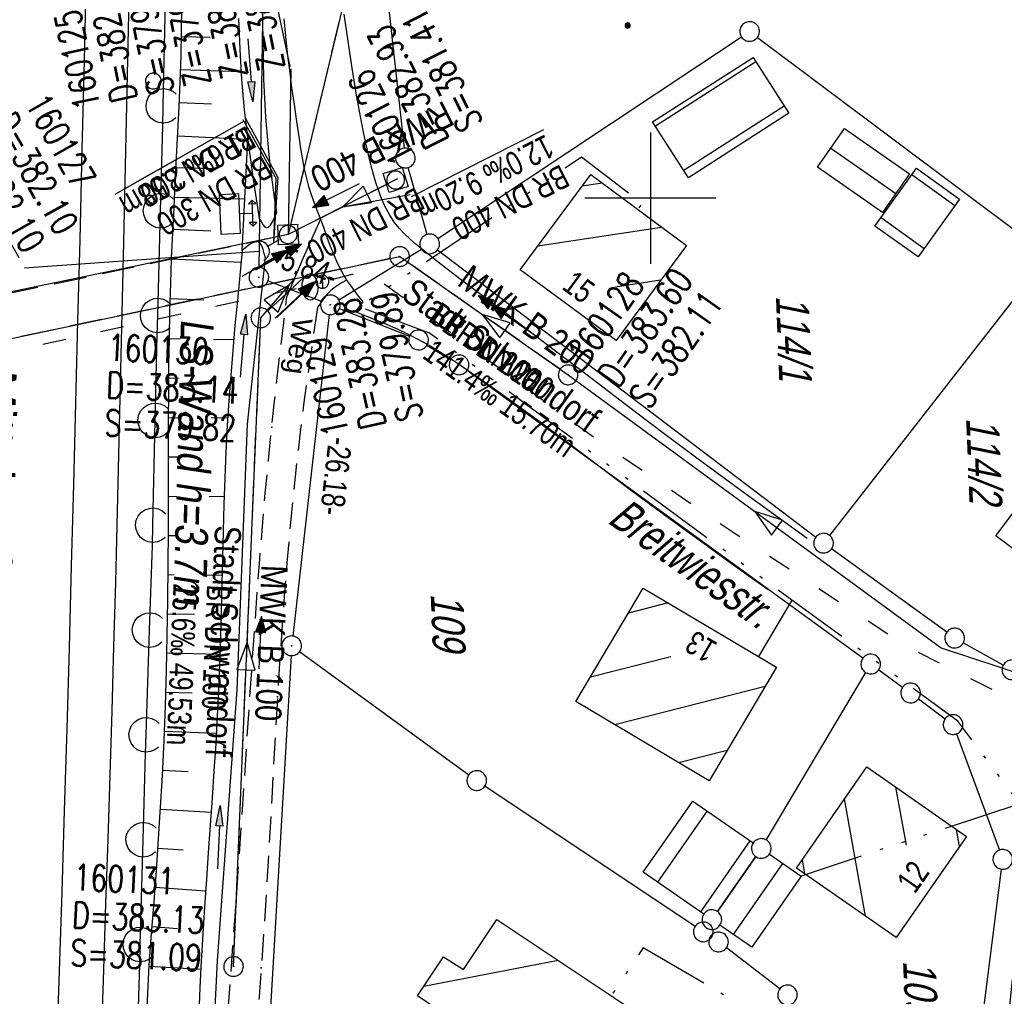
# Model space of a CAD drawing. Extents: x 511155 to 511479, y 464515 to 465450.
# Tile 17 of 41: x 511352 to 511427, y 464639 to 464714. Entities that reach past the tile are written whole.
import ezdxf

# ---------------------------------------------------------------- set-up
doc = ezdxf.new("R2010")
doc.units = 0
doc.header["$LTSCALE"] = 10
doc.header["$MEASUREMENT"] = 0
for name, pattern in [('ACAD_ISO03W100', [30, 12, -18]), ('ACAD_ISO14W100', [25.5, 12, -3, 0.5, -3, 0.5, -3, 0.5, -3]), ('AUSGEZOGEN', [0]), ('LT00', [0]), ('LT03', [0.5, 0.3, -0.2]), ('LT11', [0.3, 0.2, -0.1]), ('LT12', [0.4, 0.3, -0.1]), ('STRICHLINIE2', [0.375, 0.25, -0.125])]:
    doc.linetypes.add(name, pattern=pattern)
doc.layers.get('0').update_dxf_attribs({"linetype": 'LT00'})
for name, color, linetype in [('--EK_FBR', 1, 'LT00'), ('--EK_Halt-Pfeil', 4, 'LT00'), ('--EK_Haltung', 7, 'STRICHLINIE2'), ('--EK_Haltung-Text', 140, 'LT00'), ('--EK_Schacht-Text', 5, 'LT00'), ('--EL_DFK_AB_L', 21, 'LT00'), ('--EL_DFK_AB_P', 7, 'LT00'), ('--EL_Halt-Pfeil', 4, 'LT00'), ('--EL_Haltung', 182, 'STRICHLINIE2'), ('--EL_Haltung-Text', 182, 'LT00'), ('ABSTAND', 8, 'LT00'), ('ABWASSERLTG', 24, 'LT00'), ('ABWASSERLTG_FLIEßPF', 26, 'Continuous'), ('ABWASSERLTG_TEXT', 26, 'Continuous'), ('DFK_AB_L', 21, 'LT00'), ('DFK_AB_P', 7, 'LT00'), ('DFK_BEB_SCHR', 254, 'LT00'), ('DFK_BEBAUUNG', 250, 'LT00'), ('DFK_BES-NAME', 255, 'LT00'), ('DFK_FLUR_NR', 250, 'LT00'), ('DFK_GZPKT', 250, 'LT00'), ('DFK_HAUSNR', 250, 'LT00'), ('DFK_KATASTER', 250, 'LT00'), ('DFK_NUTZUNG', 250, 'LT00'), ('DFK_VERMPKT', 252, 'LT00'), ('DL', 182, 'LT12'), ('FELDWEG_TEXT', 1, 'Continuous'), ('LS-WAND_TEXT', 11, 'Continuous'), ('MITTELSTREIFEN-Ü_TEXT', 250, 'LT03'), ('PFEIL', 140, 'AUSGEZOGEN'), ('TELEKOM', 210, 'ACAD_ISO14W100'), ('V103_AFBR_BAB', 250, 'LT00'), ('V103_BOESCH', 250, 'LT00'), ('V103_BOSCHUNG', 250, 'LT00'), ('V103_EINFAHRT', 250, 'LT00'), ('V103_FELDWEG', 250, 'LT11'), ('V103_GRABEN', 250, 'LT00'), ('V103_KA_MULD', 182, 'LT00'), ('V103_KA_PRUF', 182, 'LT00'), ('V103_LAERM', 11, 'LT00'), ('V103_LD_MARK', 250, 'LT00'), ('V103_RASTER', 250, 'LT00'), ('V103_STROM', 80, 'LT00'), ('V103_UK_DURCH', 182, 'LT00'), ('V103_W_SCHIEB', 130, 'LT00'), ('V103_W_UNT_HY', 130, 'LT00'), ('WASSERLTG', 130, 'ACAD_ISO03W100')]:
    doc.layers.add(name, color=color, linetype=linetype)
doc.styles.add('Arial', font='ARIAL.TTF')
doc.styles.add('Beschrift', font='ARIAL.TTF')
doc.styles.add('Haltungsbeschriftung', font='ARIAL.TTF', dxfattribs={"width": 0.75})
doc.styles.add('schachtbeschriftung', font='romans.shx', dxfattribs={"width": 0.75, "height": 2})
doc.styles.get("Standard").update_dxf_attribs({"font": 'ARIAL.TTF'})
doc.styles.add('Versorgungsltg', font='ARIAL.TTF', dxfattribs={"width": 0.8, "height": 2})

# ---------------------------------------------------------------- blocks, each defined once
blk = doc.blocks.new('SYMB7010')
at = {"color": 0, "linetype": 'ByBlock'}
for points in [[(-0.031408, 0.499213), (-0.093728, 0.49134), (-0.15457, 0.475719), (-0.212975, 0.452595), (-0.268021, 0.422333), (-0.31884, 0.385411), (-0.36463, 0.342411), (-0.40467, 0.29401), (-0.438329, 0.240973), (-0.465074, 0.184136), (-0.484486, 0.124395), (-0.496256, 0.062692), (-0.5002, 0)], [(-0.5002, 0), (-0.496256, -0.062692), (-0.484486, -0.124395), (-0.465075, -0.184136), (-0.438329, -0.240973), (-0.404671, -0.29401), (-0.36463, -0.342411), (-0.31884, -0.385411), (-0.268021, -0.422333), (-0.212975, -0.452595), (-0.154571, -0.475719), (-0.093728, -0.49134), (-0.031408, -0.499213), (0.031408, -0.499213)], [(0.5002, 0), (0.496256, 0.062692), (0.484485, 0.124395), (0.465074, 0.184136), (0.438329, 0.240973), (0.40467, 0.29401), (0.36463, 0.342411), (0.31884, 0.385411), (0.268021, 0.422333), (0.212975, 0.452595), (0.15457, 0.475719), (0.093728, 0.49134), (0.031408, 0.499213), (-0.031408, 0.499213)], [(0.031408, -0.499213), (0.093728, -0.491341), (0.15457, -0.475719), (0.212975, -0.452595), (0.268021, -0.422333), (0.31884, -0.385411), (0.36463, -0.342411), (0.404671, -0.294011), (0.438329, -0.240974), (0.465075, -0.184136), (0.484486, -0.124395), (0.496256, -0.062692), (0.500201, 0)]]:
    blk.add_lwpolyline(points, dxfattribs=at)
blk = doc.blocks.new('SYMB0003')
at = {"color": 0, "linetype": 'ByBlock'}
for p, q in [((-0.015712, 0), (0.010166, 0.012015)), ((0, -0.021257), (-0.015712, 0)), ((0.010166, 0.012015), (0, -0.021257))]:
    blk.add_line(p, q, dxfattribs=at)
for points in [[(-0.031395, 0.499013), (-0.093691, 0.491144), (-0.154509, 0.475528), (-0.21289, 0.452414), (-0.267913, 0.422164), (-0.318712, 0.385257), (-0.364484, 0.342274), (-0.404509, 0.293893), (-0.438154, 0.240877), (-0.464888, 0.184062), (-0.484292, 0.124345), (-0.496058, 0.062667), (-0.5, 0)], [(-0.5, 0), (-0.496058, -0.062667), (-0.484292, -0.124345), (-0.464888, -0.184062), (-0.438154, -0.240877), (-0.404509, -0.293893), (-0.364485, -0.342274), (-0.318712, -0.385257), (-0.267914, -0.422164), (-0.21289, -0.452414), (-0.154509, -0.475529), (-0.093691, -0.491144), (-0.031395, -0.499014), (0.031395, -0.499014)], [(0.5, 0), (0.496057, 0.062667), (0.484292, 0.124345), (0.464888, 0.184062), (0.438153, 0.240877), (0.404509, 0.293893), (0.364484, 0.342274), (0.318712, 0.385257), (0.267913, 0.422164), (0.21289, 0.452414), (0.154509, 0.475528), (0.093691, 0.491144), (0.031395, 0.499013), (-0.031395, 0.499013)], [(0.031395, -0.499014), (0.093691, -0.491144), (0.154509, -0.475529), (0.21289, -0.452414), (0.267914, -0.422164), (0.318712, -0.385257), (0.364485, -0.342274), (0.404509, -0.293893), (0.438154, -0.240877), (0.464889, -0.184062), (0.484292, -0.124345), (0.496058, -0.062667), (0.5, 0)]]:
    blk.add_lwpolyline(points, dxfattribs=at)
blk = doc.blocks.new('ABWASSER-FLIEßPF')
at = {"layer": 'ABWASSERLTG_FLIEßPF'}
for p, q in [((0, 0), (-2.109, 0.703)), ((-2.109, 0.703), (-2.109, -0.703)), ((-2.109, -0.703), (0, 0))]:
    blk.add_line(p, q, dxfattribs=at)
blk = doc.blocks.new('Ackerland3')
at = {"layer": 'DFK_NUTZUNG', "color": 0, "linetype": 'ByBlock'}
for p, q in [((-0.15, 2.662), (-0.15, 2.403)), ((-0.1, 2.362), (-0.1, 2.704)), ((-0.05, 2.724), (-0.05, 2.341)), ((0, 2.335), (0, 2.731)), ((0.05, 2.724), (0.05, 2.341)), ((0.1, 2.362), (0.1, 2.704)), ((0.15, 2.662), (0.15, 2.403)), ((0.2, 2.531), (0.2, 2.534)), ((-4, -1.137), (-4, -1.395)), ((-3.95, -1.437), (-3.95, -1.095)), ((-3.9, -1.075), (-3.9, -1.458)), ((-3.85, -1.464), (-3.85, -1.068)), ((-3.8, -1.075), (-3.8, -1.458)), ((-3.75, -1.437), (-3.75, -1.095)), ((-3.7, -1.137), (-3.7, -1.395)), ((-3.65, -1.268), (-3.65, -1.265)), ((3.7, -1.137), (3.7, -1.395)), ((3.75, -1.437), (3.75, -1.095)), ((3.8, -1.075), (3.8, -1.458)), ((3.85, -1.464), (3.85, -1.068)), ((3.9, -1.075), (3.9, -1.458)), ((3.95, -1.437), (3.95, -1.095)), ((4, -1.137), (4, -1.395)), ((4.05, -1.268), (4.05, -1.265))]:
    blk.add_line(p, q, dxfattribs=at)
for points in [[(0.2, 2.533), (0.18, 2.619), (0.125, 2.689), (0.045, 2.728), (-0.044, 2.728), (-0.125, 2.689), (-0.18, 2.619), (-0.2, 2.533), (-0.18, 2.446), (-0.125, 2.376), (-0.044, 2.338), (0.045, 2.338), (0.125, 2.376), (0.18, 2.446), (0.2, 2.533)], [(-3.65, -1.266), (-3.67, -1.18), (-3.725, -1.11), (-3.805, -1.071), (-3.894, -1.071), (-3.975, -1.11), (-4.03, -1.18), (-4.05, -1.266)], [(-4.05, -1.266), (-4.03, -1.353), (-3.975, -1.423), (-3.894, -1.461), (-3.805, -1.461), (-3.725, -1.423), (-3.67, -1.353), (-3.65, -1.266)], [(4.05, -1.266), (4.03, -1.18), (3.975, -1.11), (3.895, -1.071), (3.806, -1.071), (3.725, -1.11), (3.67, -1.18), (3.65, -1.266)], [(3.65, -1.266), (3.67, -1.353), (3.725, -1.423), (3.806, -1.461), (3.895, -1.461), (3.975, -1.423), (4.03, -1.353), (4.05, -1.266)]]:
    blk.add_lwpolyline(points, dxfattribs=at)
blk = doc.blocks.new('Pfreil3')
at = {"layer": 'PFEIL'}
blk.add_hatch(color=256, dxfattribs=at).paths.add_polyline_path([(-1.549, 0.273), (-1.549, -0.273), (0, 0)])
for p, q in [((-1.549, 0), (-4.831, 0)), ((-1.549, -0.273), (-1.549, 0.273)), ((-1.549, 0.273), (0, 0)), ((0, 0), (-1.549, -0.273))]:
    blk.add_line(p, q, dxfattribs=at)
blk = doc.blocks.new('SYMB1121')
at = {"color": 0, "linetype": 'ByBlock'}
blk.add_line((-0.15, 0), (0.15, 0), dxfattribs=at)
for points in [[(-0.5, 0), (-0.49, 0.06), (-0.46, 0.115), (-0.415, 0.165), (-0.355, 0.21), (-0.28, 0.25), (-0.19, 0.275), (-0.1, 0.295), (0, 0.3)], [(0, -0.3), (-0.1, -0.295), (-0.19, -0.275), (-0.28, -0.25), (-0.355, -0.21), (-0.415, -0.165), (-0.46, -0.115), (-0.49, -0.06), (-0.5, 0)], [(0, 0.3), (0.1, 0.295), (0.19, 0.275), (0.28, 0.25), (0.355, 0.21), (0.415, 0.165), (0.46, 0.115), (0.49, 0.06), (0.5, 0)], [(0.5, 0), (0.49, -0.06), (0.46, -0.115), (0.415, -0.165), (0.355, -0.21), (0.28, -0.25), (0.19, -0.275), (0.1, -0.295), (0, -0.3)]]:
    blk.add_lwpolyline(points, dxfattribs=at)
blk = doc.blocks.new('SYMB0011')
at = {"color": 0, "linetype": 'ByBlock'}
for p, q in [((0.5, 0), (-0.5, 0)), ((0, 0.5), (0, -0.5))]:
    blk.add_line(p, q, dxfattribs=at)
blk = doc.blocks.new('SYMB0702')
at = {"color": 0, "linetype": 'ByBlock'}
for p, q in [((0.1, 0.175), (-0.1, 0.175)), ((0, 0.075), (0, 0.175)), ((0.071716, 0.203284), (0.071716, 0.146716))]:
    blk.add_line(p, q, dxfattribs=at)
for points in [[(-0.071716, 0.203284), (-0.1, 0.175), (-0.071716, 0.146716), (-0.071716, 0.203284)], [(0.071716, 0.203284), (0.1, 0.175), (0.071716, 0.146716)], [(0.15, 0.075), (-0.15, 0.075), (-0.15, -0.075), (0.15, -0.075), (0.15, 0.075)]]:
    blk.add_lwpolyline(points, dxfattribs=at)
blk = doc.blocks.new('SYMB1119')
at = {"color": 0, "linetype": 'ByBlock'}
blk.add_line((-0.5, 0), (0.5, 0), dxfattribs=at)
for points in [[(-0.031395, 0.499013), (-0.093691, 0.491144), (-0.154509, 0.475528), (-0.21289, 0.452414), (-0.267913, 0.422164), (-0.318712, 0.385257), (-0.364484, 0.342274), (-0.404509, 0.293893), (-0.438154, 0.240877), (-0.464888, 0.184062), (-0.484292, 0.124345), (-0.496058, 0.062667), (-0.5, 0)], [(-0.5, 0), (-0.496058, -0.062667), (-0.484292, -0.124345), (-0.464888, -0.184062), (-0.438154, -0.240877), (-0.404509, -0.293893), (-0.364485, -0.342274), (-0.318712, -0.385257), (-0.267914, -0.422164), (-0.21289, -0.452414), (-0.154509, -0.475529), (-0.093691, -0.491144), (-0.031395, -0.499014), (0.031395, -0.499014)], [(0.5, 0), (0.496057, 0.062667), (0.484292, 0.124345), (0.464888, 0.184062), (0.438153, 0.240877), (0.404509, 0.293893), (0.364484, 0.342274), (0.318712, 0.385257), (0.267913, 0.422164), (0.21289, 0.452414), (0.154509, 0.475528), (0.093691, 0.491144), (0.031395, 0.499013), (-0.031395, 0.499013)], [(0.031395, -0.499014), (0.093691, -0.491144), (0.154509, -0.475529), (0.21289, -0.452414), (0.267914, -0.422164), (0.318712, -0.385257), (0.364485, -0.342274), (0.404509, -0.293893), (0.438154, -0.240877), (0.464889, -0.184062), (0.484292, -0.124345), (0.496058, -0.062667), (0.5, 0)]]:
    blk.add_lwpolyline(points, dxfattribs=at)
blk = doc.blocks.new('SYMB7122')
at = {"color": 0, "linetype": 'ByBlock'}
for points in [[(-0.109975, -0.002365), (-0.106745, 0.026562), (-0.096041, 0.053629), (-0.078613, 0.076941), (-0.055681, 0.094866), (-0.028851, 0.106149), (0, 0.11)], [(0, 0.11), (0.028851, 0.106149), (0.055681, 0.094866), (0.078613, 0.076941), (0.096041, 0.053629), (0.106745, 0.026562), (0.109975, -0.002365)], [(-0.075234, -0.080249), (-0.093647, -0.057708), (-0.105504, -0.031126), (-0.109975, -0.002365)], [(0.109975, -0.002365), (0.105504, -0.031126), (0.093647, -0.057708), (0.075234, -0.080249)]]:
    blk.add_lwpolyline(points, dxfattribs=at)
blk = doc.blocks.new('SYMB1210')
at = {"color": 0, "linetype": 'ByBlock'}
blk.add_line((0.018815, -0.179014), (0.055623, -0.17119), dxfattribs=at)
for points in [[(-0.2, -0.2), (-0.2, 0.2), (0.2, 0.2), (0.2, -0.2), (-0.2, -0.2)], [(0.018815, 0.179014), (-0.018815, 0.179014), (-0.055623, 0.17119), (-0.09, 0.155885), (-0.120444, 0.133766), (-0.145623, 0.105801), (-0.164438, 0.073213), (-0.176067, 0.037424), (-0.18, 0)], [(-0.18, 0), (-0.176067, -0.037424), (-0.164438, -0.073213), (-0.145623, -0.105801), (-0.120444, -0.133766), (-0.09, -0.155885), (-0.055623, -0.17119), (-0.018815, -0.179014), (0.018815, -0.179014)], [(0.18, 0), (0.176067, 0.037424), (0.164438, 0.073213), (0.145623, 0.105801), (0.120444, 0.133766), (0.09, 0.155885), (0.055623, 0.17119), (0.018815, 0.179014)], [(0.055623, -0.17119), (0.09, -0.155885), (0.120444, -0.133766), (0.145623, -0.105801), (0.164438, -0.073213), (0.176067, -0.037424), (0.18, 0)]]:
    blk.add_lwpolyline(points, dxfattribs=at)
blk = doc.blocks.new('SYMB1107')
at = {"color": 0, "linetype": 'ByBlock'}
for points in [[(-0.2, 0), (-0.196157, 0.039018), (-0.184776, 0.076537), (-0.166294, 0.111114), (-0.141421, 0.141421), (-0.111114, 0.166294), (-0.076537, 0.184776), (-0.039018, 0.196157), (0, 0.2)], [(0, 0.2), (0.039018, 0.196157), (0.076537, 0.184776), (0.111114, 0.166294), (0.141421, 0.141421), (0.166294, 0.111114), (0.184776, 0.076537), (0.196157, 0.039018), (0.2, 0)]]:
    blk.add_lwpolyline(points, dxfattribs=at)
blk = doc.blocks.new('SYMB0070')
at = {"color": 0, "linetype": 'ByBlock'}
for p, q in [((-0.5, 0), (0.2, 0)), ((0.5, 0), (0.2, 0.1)), ((0.2, 0.1), (0.2, 0)), ((0.468, 0), (0.21, 0.086)), ((0.21, 0.086), (0.21, -0.086)), ((0.21, -0.086), (0.468, 0)), ((0.22, -0.072), (0.437, 0)), ((0.23, -0.058), (0.405, 0)), ((0.24, -0.045), (0.374, 0)), ((0.342, 0), (0.25, 0.031)), ((0.25, 0.031), (0.25, -0.031)), ((0.25, -0.031), (0.342, 0)), ((0.26, -0.017), (0.31, 0)), ((0.27, -0.003), (0.279, 0))]:
    blk.add_line(p, q, dxfattribs=at)
for points in [[(0.2, 0), (0.2, -0.1), (0.5, 0)], [(0.437, 0), (0.22, 0.072), (0.22, -0.072)], [(0.405, 0), (0.23, 0.058), (0.23, -0.058)], [(0.374, 0), (0.24, 0.045), (0.24, -0.045)], [(0.31, 0), (0.26, 0.017), (0.26, -0.017)], [(0.279, 0), (0.27, 0.003), (0.27, -0.003)]]:
    blk.add_lwpolyline(points, dxfattribs=at)

msp = doc.modelspace()

# ---------------------------------------------------------------- linework, layer by layer
at = {"layer": '--EK_FBR'}
msp.add_line((511378.069, 464692.091), (511377.493, 464691.325), dxfattribs=at)
for points in [[(511360.219, 464715.231), (511360.116, 464710.584), (511360.011, 464705.936), (511359.906, 464701.289), (511359.802, 464696.641), (511359.706, 464692.319), (511359.61, 464687.997), (511359.513, 464683.675), (511359.412, 464679.353), (511359.307, 464675.031), (511359.195, 464670.709), (511359.059, 464665.799), (511358.914, 464660.89), (511358.764, 464655.98), (511358.608, 464651.071), (511358.45, 464646.162), (511358.261, 464640.325), (511358.069, 464634.487)], [(511372.05, 464713.673), (511372.165, 464712.365), (511372.304, 464711.058), (511372.464, 464709.753), (511372.639, 464708.448), (511372.825, 464707.143), (511373.019, 464705.837), (511373.215, 464704.529), (511373.326, 464703.794), (511373.445, 464703.061), (511373.579, 464702.332), (511373.738, 464701.611), (511373.928, 464700.899), (511374.131, 464700.267), (511374.357, 464699.642), (511374.593, 464699.018), (511374.832, 464698.393), (511375.083, 464697.71), (511375.331, 464697.026), (511375.586, 464696.344), (511375.855, 464695.671), (511376.146, 464695.012), (511376.469, 464694.37), (511376.832, 464693.751), (511377.12, 464693.323), (511377.426, 464692.907), (511377.744, 464692.497), (511378.069, 464692.091)], [(511411.963, 464674.032), (511409.854, 464675.558), (511407.748, 464677.086), (511405.645, 464678.62), (511403.548, 464680.163), (511401.458, 464681.717), (511399.612, 464683.107), (511397.771, 464684.504), (511395.934, 464685.907), (511394.1, 464687.31), (511392.266, 464688.712), (511390.431, 464690.107), (511388.593, 464691.493), (511387.591, 464692.244), (511386.589, 464692.994), (511385.589, 464693.749), (511384.591, 464694.513), (511383.597, 464695.289), (511382.609, 464696.081), (511382.141, 464696.467), (511381.684, 464696.863), (511381.246, 464697.275), (511380.837, 464697.71), (511380.464, 464698.174), (511380.094, 464698.739), (511379.775, 464699.34), (511379.499, 464699.969), (511379.259, 464700.615), (511379.045, 464701.272), (511378.783, 464702.177), (511378.55, 464703.085), (511378.341, 464703.995), (511378.149, 464704.907), (511377.969, 464705.822), (511377.595, 464707.864), (511377.251, 464709.915), (511376.938, 464711.972), (511376.655, 464714.035)], [(511408.997, 464670.115), (511407.268, 464671.351), (511405.54, 464672.588), (511403.816, 464673.829), (511402.095, 464675.075), (511400.38, 464676.329), (511398.672, 464677.592), (511397.213, 464678.682), (511395.758, 464679.777), (511394.304, 464680.874), (511392.848, 464681.967), (511391.387, 464683.055), (511389.919, 464684.133), (511388.44, 464685.198), (511386.949, 464686.247), (511385.443, 464687.275), (511384.679, 464687.782), (511383.908, 464688.275), (511383.126, 464688.75), (511382.33, 464689.197), (511381.548, 464689.599), (511380.753, 464689.975), (511379.947, 464690.331), (511379.133, 464690.671), (511378.314, 464691), (511377.493, 464691.325)]]:
    msp.add_lwpolyline(points, dxfattribs=at)
at = {"layer": '--EK_Haltung'}
for p, q in [((511417.267, 464884.947), (511372.541, 464697.95)), ((511379.902, 464701.044), (511373.035, 464697.56)), ((511370.776, 464696.321), (511371.714, 464696.851)), ((511393.114, 464686.946), (511381.494, 464695.109)), ((511370.832, 464691.39), (511373.581, 464694)), ((511368.237, 464642.135), (511370.257, 464690.125))]:
    msp.add_line(p, q, dxfattribs=at)
at = {"layer": '--EK_Haltung-Text'}
msp.add_line((511381.691, 464700.253), (511376.469, 464699.302), dxfattribs=at)
at = {"layer": '--EK_Haltung-Text', "flags": 128}
msp.add_lwpolyline([(511368.91, 464705.997), (511371.439, 464701.526), (511371.245, 464696.586)], dxfattribs=at)
at = {"layer": '--EK_Schacht-Text'}
for p, q in [((511372.569, 464709.866), (511372.367, 464697.22)), ((511352.27, 464694.688), (511370.123, 464695.952))]:
    msp.add_line(p, q, dxfattribs=at)
at = {"layer": '--EL_DFK_AB_L'}
for p, q in [((511370.152, 464694.71), (511371.889, 464806.59)), ((511370.84, 464693.69), (511374.89, 464692.129)), ((511375.506, 464691.115), (511372.725, 464666.595)), ((511372.596, 464665.101), (511369.034, 464604.149))]:
    msp.add_line(p, q, dxfattribs=at)
at = {"layer": '--EL_Haltung'}
for p, q in [((511417.267, 464884.947), (511372.541, 464697.95)), ((511379.902, 464701.044), (511373.035, 464697.56)), ((511370.776, 464696.321), (511371.714, 464696.851)), ((511393.114, 464686.946), (511381.494, 464695.109)), ((511373.581, 464694), (511370.847, 464691.375)), ((511368.237, 464642.135), (511370.257, 464690.125))]:
    msp.add_line(p, q, dxfattribs=at)
at = {"layer": '--EL_Haltung-Text', "flags": 128}
msp.add_lwpolyline([(511369.081, 464706.117), (511371.593, 464701.574), (511371.245, 464696.586)], dxfattribs=at)
at = {"layer": 'ABWASSERLTG'}
for points in [[(511463.427, 464907.857), (511417.441, 464885.677), (511372.367, 464697.22), (511317.895, 464685.925)], [(511380.707, 464701.462), (511372.367, 464697.22)], [(511190.358, 464550.146), (511208.272, 464562.344), (511293.523, 464594.324), (511308.533, 464593.487), (511310.653, 464680.721), (511380.88, 464695.54), (511393.728, 464686.515), (511422.192, 464665.695), (511435.763, 464661.23), (511464.41, 464674.85)], [(511368.206, 464641.386), (511370.288, 464690.875), (511372.88, 464693.856)]]:
    msp.add_lwpolyline(points, dxfattribs=at)
at = {"layer": 'DFK_AB_L'}
for p, q in [((511370.152, 464694.71), (511371.889, 464806.59)), ((511370.84, 464693.69), (511374.89, 464692.129)), ((511375.506, 464691.115), (511372.725, 464666.595)), ((511372.596, 464665.101), (511369.034, 464604.149))]:
    msp.add_line(p, q, dxfattribs=at)
at = {"layer": 'DFK_BEB_SCHR'}
for p, q in [((511408.051, 464710.4), (511400.381, 464705.49)), ((511402.542, 464702.124), (511410.209, 464707.033)), ((511413.769, 464703.814), (511418.721, 464700.362)), ((511423.217, 464699.4), (511419.937, 464701.77)), ((511396.326, 464701.151), (511394.798, 464700.918)), ((511417.6, 464698.523), (511420.882, 464696.152)), ((511391.424, 464696.359), (511400.856, 464697.793)), ((511400.782, 464693.737), (511397.352, 464693.215)), ((511397.355, 464689.169), (511397.399, 464689.176)), ((511401.361, 464669.123), (511398.331, 464668.348)), ((511395.442, 464663.479), (511401.566, 464665.046)), ((511408.746, 464662.755), (511397.294, 464659.825)), ((511402.156, 464656.94), (511405.86, 464657.888)), ((511418.71, 464655.077), (511419.506, 464650.633)), ((511416.41, 464645.223), (511414.81, 464654.168)), ((511404.324, 464653.253), (511400.556, 464647.824)), ((511423.586, 464650.54), (511423.352, 464651.844)), ((511403.844, 464645.546), (511407.614, 464650.976)), ((511406.34, 464643.82), (511410.11, 464649.25)), ((511411.577, 464649.527), (511411.767, 464648.463)), ((511392.956, 464641.856), (511382.718, 464639.858))]:
    msp.add_line(p, q, dxfattribs=at)
at = {"layer": 'DFK_BEBAUUNG'}
for p, q in [((511405.118, 464645.576), (511408.033, 464649.774)), ((511408.033, 464649.774), (511405.118, 464645.576))]:
    msp.add_line(p, q, dxfattribs=at)
for points in [[(511400.17, 464705.82), (511407.84, 464710.73), (511410.57, 464706.47), (511402.91, 464701.55), (511400.17, 464705.82)], [(511414.81, 464705.3), (511419.76, 464701.85), (511417.7, 464698.9), (511412.75, 464702.36), (511414.81, 464705.3)], [(511420.31, 464702.29), (511423.59, 464699.92), (511420.42, 464695.51), (511417.13, 464697.87), (511420.31, 464702.29)], [(511397.38, 464689.15), (511390.07, 464694.529), (511395.45, 464701.8), (511402.75, 464696.39), (511397.38, 464689.15)], [(511437.69, 464665.72), (511426.36, 464674.24), (511433.23, 464683.38), (511444.56, 464674.86), (511437.69, 464665.72)], [(511399.46, 464670.25), (511409.62, 464664.23), (511404.48, 464655.56), (511394.32, 464661.59), (511399.46, 464670.25)], [(511411.14, 464648.9), (511416.51, 464656.61), (511424.12, 464651.309), (511418.75, 464643.59), (511411.14, 464648.9)], [(511404.074, 464645.387), (511399.45, 464648.59), (511403.23, 464654.01), (511407.844, 464650.816)], [(511409.077, 464649.963), (511411.5, 464648.29), (511407.73, 464642.86), (511405.307, 464644.533)], [(511395.99, 464629.88), (511387.17, 464635.82), (511383.75, 464638.129), (511382.24, 464639.139), (511384.22, 464642.12), (511385.75, 464641.15), (511388.29, 464644.96), (511400.57, 464636.79), (511395.99, 464629.88)]]:
    msp.add_lwpolyline(points, dxfattribs=at)
at = {"layer": 'DFK_KATASTER'}
for p, q in [((511378.653, 464726.795), (511381.227, 464703.806)), ((511383.795, 464696.925), (511406.945, 464712.296)), ((511408.17, 464712.26), (511429.72, 464696.1)), ((511382.966, 464697.231), (511381.515, 464702.339)), ((511376.23, 464692.252), (511382.531, 464696.118)), ((511383.768, 464696.056), (511412.613, 464674.134)), ((511429.859, 464695.058), (511413.671, 464674.272)), ((511376.287, 464691.583), (511381.623, 464689.457)), ((511382.959, 464688.787), (511384.771, 464687.673)), ((511416.203, 464664.901), (511386.017, 464686.838)), ((511422.603, 464666.88), (511413.818, 464673.24)), ((511426.914, 464664.384), (511423.866, 464666.076)), ((511373.247, 464665.409), (511386.154, 464656.011)), ((511417.417, 464664.019), (511419.244, 464662.691)), ((511408.843, 464651.035), (511416.428, 464663.815)), ((511420.452, 464661.802), (511422.489, 464660.287)), ((511423.35, 464659.136), (511426.621, 464650.263)), ((511403.417, 464644.446), (511387.384, 464655.154)), ((511405.118, 464645.576), (511408.033, 464649.774)), ((511424.295, 464629.224), (511426.786, 464648.815)), ((511409.865, 464639.677), (511405.795, 464642.803))]:
    msp.add_line(p, q, dxfattribs=at)
at = {"layer": 'DL'}
msp.add_line((511370.776, 464696.321), (511371.714, 464696.851), dxfattribs=at)
at = {"layer": 'TELEKOM', "ltscale": 0.05, "flags": 128}
for points in [[(511178.723, 464844.154), (511214.676, 464775.698), (511230.154, 464753.423), (511247.83, 464739.778), (511268.45, 464723.991), (511282.642, 464709.811), (511294.693, 464698.039), (511295.854, 464696.019), (511298.354, 464687.794), (511304.265, 464669.419), (511302.897, 464590.124), (511308.9, 464588.688), (511318.766, 464589.212), (511328.891, 464589.733), (511355.753, 464588.447), (511405.223, 464586.669), (511406.002, 464594.852), (511409.373, 464595.617), (511413.383, 464597.042), (511416.169, 464598.807), (511418.207, 464600.505), (511419.567, 464602.745), (511420.993, 464606.276), (511422.284, 464610.01), (511424.137, 464616.562), (511425.565, 464621.586), (511426.313, 464627.697), (511426.313, 464627.697), (511427.71, 464641.177), (511428.185, 464653.807), (511423.445, 464660.11), (511410.797, 464669.334), (511410.797, 464669.334), (511392.785, 464682.581), (511383.155, 464689.704), (511377.775, 464691.704), (511394.738, 464703.138), (511399.373, 464699.599), (511399.035, 464699.143)], [(511410.797, 464669.334), (511408.253, 464665.04)], [(511428.184, 464653.806), (511411.5, 464648.29)], [(511426.267, 464627.705), (511424.884, 464627.968), (511399.441, 464642.803), (511397.015, 464639.155)]]:
    msp.add_lwpolyline(points, dxfattribs=at)
at = {"layer": 'V103_AFBR_BAB'}
msp.add_line((511378.069, 464692.091), (511377.493, 464691.325), dxfattribs=at)
for points in [[(511360.219, 464715.231), (511360.116, 464710.584), (511360.011, 464705.936), (511359.906, 464701.289), (511359.802, 464696.641), (511359.706, 464692.319), (511359.61, 464687.997), (511359.513, 464683.675), (511359.412, 464679.353), (511359.307, 464675.031), (511359.195, 464670.709), (511359.059, 464665.799), (511358.914, 464660.89), (511358.764, 464655.98), (511358.608, 464651.071), (511358.45, 464646.162), (511358.261, 464640.325), (511358.069, 464634.487)], [(511372.05, 464713.673), (511372.165, 464712.365), (511372.304, 464711.058), (511372.464, 464709.753), (511372.639, 464708.448), (511372.825, 464707.143), (511373.019, 464705.837), (511373.215, 464704.529), (511373.326, 464703.794), (511373.445, 464703.061), (511373.579, 464702.332), (511373.738, 464701.611), (511373.928, 464700.899), (511374.131, 464700.267), (511374.357, 464699.642), (511374.593, 464699.018), (511374.832, 464698.393), (511375.083, 464697.71), (511375.331, 464697.026), (511375.586, 464696.344), (511375.855, 464695.671), (511376.146, 464695.012), (511376.469, 464694.37), (511376.832, 464693.751), (511377.12, 464693.323), (511377.426, 464692.907), (511377.744, 464692.497), (511378.069, 464692.091)], [(511411.963, 464674.032), (511409.854, 464675.558), (511407.748, 464677.086), (511405.645, 464678.62), (511403.548, 464680.163), (511401.458, 464681.717), (511399.612, 464683.107), (511397.771, 464684.504), (511395.934, 464685.907), (511394.1, 464687.31), (511392.266, 464688.712), (511390.431, 464690.107), (511388.593, 464691.493), (511387.591, 464692.244), (511386.589, 464692.994), (511385.589, 464693.749), (511384.591, 464694.513), (511383.597, 464695.289), (511382.609, 464696.081), (511382.141, 464696.467), (511381.684, 464696.863), (511381.246, 464697.275), (511380.837, 464697.71), (511380.464, 464698.174), (511380.094, 464698.739), (511379.775, 464699.34), (511379.499, 464699.969), (511379.259, 464700.615), (511379.045, 464701.272), (511378.783, 464702.177), (511378.55, 464703.085), (511378.341, 464703.995), (511378.149, 464704.907), (511377.969, 464705.822), (511377.595, 464707.864), (511377.251, 464709.915), (511376.938, 464711.972), (511376.655, 464714.035)], [(511408.997, 464670.115), (511407.268, 464671.351), (511405.54, 464672.588), (511403.816, 464673.829), (511402.095, 464675.075), (511400.38, 464676.329), (511398.672, 464677.592), (511397.213, 464678.682), (511395.758, 464679.777), (511394.304, 464680.874), (511392.848, 464681.967), (511391.387, 464683.055), (511389.919, 464684.133), (511388.44, 464685.198), (511386.949, 464686.247), (511385.443, 464687.275), (511384.679, 464687.782), (511383.908, 464688.275), (511383.126, 464688.75), (511382.33, 464689.197), (511381.548, 464689.599), (511380.753, 464689.975), (511379.947, 464690.331), (511379.133, 464690.671), (511378.314, 464691), (511377.493, 464691.325)]]:
    msp.add_lwpolyline(points, dxfattribs=at)
at = {"layer": 'V103_BOESCH'}
msp.add_line((511368.869, 464695.992), (511369.291, 464704.423), dxfattribs=at)
msp.add_lwpolyline([(511360.588, 464616.512), (511361.769, 464641.481), (511361.959, 464643.895), (511362.146, 464646.308), (511362.325, 464648.722), (511362.493, 464651.137), (511362.647, 464653.552), (511362.783, 464655.968), (511362.908, 464658.637), (511363.01, 464661.306), (511363.09, 464663.977), (511363.15, 464666.648), (511363.194, 464669.32), (511363.222, 464671.993), (511363.239, 464674.665), (511363.244, 464676.759), (511363.247, 464678.852), (511363.249, 464680.945), (511363.253, 464683.038), (511363.263, 464685.131), (511363.281, 464687.223), (511363.311, 464689.316), (511363.354, 464691.408), (511363.415, 464693.499), (511363.487, 464695.425), (511363.573, 464697.351), (511363.667, 464699.276), (511363.766, 464701.201), (511363.867, 464703.126), (511363.964, 464705.052), (511364.055, 464706.977), (511364.135, 464708.903), (511364.2, 464710.829), (511364.246, 464712.755), (511364.27, 464714.576)], dxfattribs=at)
at = {"layer": 'V103_BOSCHUNG'}
for p, q in [((511364.237, 464712.33), (511366.436, 464712.287)), ((511364.167, 464709.809), (511368.78, 464709.664)), ((511364.068, 464707.287), (511366.532, 464707.182)), ((511363.95, 464704.76), (511369.283, 464704.495)), ((511363.826, 464702.332), (511366.72, 464702.253)), ((511363.707, 464700.076), (511369.068, 464699.958)), ((511363.587, 464697.621), (511366.481, 464697.502)), ((511363.485, 464695.362), (511368.783, 464695.127)), ((511363.379, 464692.333), (511365.937, 464692.25)), ((511363.311, 464689.303), (511368.221, 464689.205)), ((511363.272, 464686.284), (511365.623, 464686.257)), ((511363.254, 464683.265), (511367.766, 464683.251)), ((511363.248, 464680.265), (511365.427, 464680.259)), ((511363.245, 464677.265), (511367.491, 464677.251)), ((511363.237, 464674.275), (511365.32, 464674.259)), ((511363.216, 464671.284), (511367.33, 464671.234)), ((511363.179, 464668.294), (511365.218, 464668.26)), ((511363.123, 464665.312), (511367.168, 464665.208)), ((511363.043, 464662.323), (511365.046, 464662.262)), ((511362.937, 464659.343), (511366.894, 464659.187)), ((511362.802, 464656.364), (511364.755, 464656.269)), ((511362.637, 464653.387), (511366.501, 464653.163)), ((511362.444, 464650.411), (511364.365, 464650.282)), ((511362.23, 464647.427), (511366.078, 464647.151)), ((511362.001, 464644.427), (511363.942, 464644.297)), ((511361.766, 464641.419), (511365.715, 464641.19))]:
    msp.add_line(p, q, dxfattribs=at)
at = {"layer": 'V103_EINFAHRT'}
for points in [[(511374.832, 464698.393), (511373.519, 464695.455), (511372.272, 464692.502)], [(511376.832, 464693.751), (511376.504, 464693.565), (511376.183, 464693.371), (511375.877, 464693.161), (511375.593, 464692.927), (511375.316, 464692.64), (511375.064, 464692.325), (511374.83, 464691.992), (511374.605, 464691.649)]]:
    msp.add_lwpolyline(points, dxfattribs=at)
at = {"layer": 'V103_FELDWEG', "flags": 128}
for points in [[(511365.007, 464605.129), (511365.368, 464609.267), (511365.728, 464613.406), (511366.086, 464617.544), (511366.443, 464621.683), (511366.728, 464625.029), (511367.01, 464628.376), (511367.287, 464631.723), (511367.558, 464635.07), (511367.82, 464638.418), (511368.074, 464641.767), (511368.322, 464645.196), (511368.562, 464648.626), (511368.795, 464652.057), (511369.024, 464655.489), (511369.253, 464658.92), (511369.483, 464662.351), (511369.655, 464664.875), (511369.831, 464667.398), (511370.015, 464669.92), (511370.207, 464672.442), (511370.411, 464674.962), (511370.629, 464677.481), (511370.864, 464679.999), (511371.117, 464682.515), (511371.332, 464684.514), (511371.558, 464686.512), (511371.791, 464688.509), (511372.03, 464690.505), (511372.272, 464692.502)], [(511374.605, 464691.649), (511374.334, 464689.798), (511374.066, 464687.946), (511373.805, 464686.093), (511373.554, 464684.24), (511373.316, 464682.384), (511373.016, 464679.84), (511372.745, 464677.293), (511372.499, 464674.743), (511372.276, 464672.19), (511372.073, 464669.636), (511371.888, 464667.079), (511371.717, 464664.522), (511371.559, 464661.964), (511371.408, 464659.377), (511371.263, 464656.79), (511371.121, 464654.204), (511370.977, 464651.617), (511370.829, 464649.031), (511370.673, 464646.446), (511370.505, 464643.862), (511370.322, 464641.278), (511370.151, 464639.061), (511369.969, 464636.844), (511369.778, 464634.628), (511369.582, 464632.412), (511369.383, 464630.196), (511369.185, 464627.98), (511368.989, 464625.764), (511368.799, 464623.547), (511368.617, 464621.33), (511368.408, 464618.603), (511368.212, 464615.874), (511368.028, 464613.144), (511367.853, 464610.414), (511367.683, 464607.684), (511367.516, 464604.953)]]:
    msp.add_lwpolyline(points, dxfattribs=at)
at = {"layer": 'V103_GRABEN'}
for points in [[(511371.498, 464698.87), (511371.339, 464700.039), (511371.184, 464701.207), (511371.038, 464702.376), (511370.905, 464703.547), (511370.789, 464704.719), (511370.673, 464706.172), (511370.587, 464707.628), (511370.525, 464709.086), (511370.484, 464710.545), (511370.461, 464712.004), (511370.451, 464713.464), (511370.454, 464715.634)], [(511368.583, 464713.697), (511368.675, 464711.373), (511368.824, 464709.052), (511369.029, 464706.734), (511369.291, 464704.423), (511369.491, 464702.924), (511369.708, 464701.428), (511369.937, 464699.933), (511370.172, 464698.439)], [(511370.172, 464698.439), (511370.308, 464698.207), (511370.442, 464697.999), (511370.576, 464697.842), (511370.707, 464697.76), (511370.87, 464697.79), (511371.03, 464697.948), (511371.187, 464698.202), (511371.343, 464698.52), (511371.498, 464698.87)], [(511370.632, 464695.444), (511370.551, 464695.779), (511370.462, 464696.091), (511370.358, 464696.359), (511370.233, 464696.56), (511370.078, 464696.671), (511369.883, 464696.677), (511369.656, 464696.589), (511369.407, 464696.429), (511369.142, 464696.223), (511368.869, 464695.992)], [(511368.869, 464695.992), (511368.681, 464694.088), (511368.496, 464692.184), (511368.317, 464690.279), (511368.148, 464688.374), (511367.992, 464686.468), (511367.851, 464684.561), (511367.73, 464682.653), (511367.625, 464680.643), (511367.54, 464678.631), (511367.47, 464676.619), (511367.413, 464674.605), (511367.362, 464672.592), (511367.315, 464670.578), (511367.266, 464668.564), (511367.211, 464666.55), (511367.145, 464664.537), (511367.065, 464662.525), (511366.964, 464660.451), (511366.846, 464658.378), (511366.716, 464656.307), (511366.576, 464654.235), (511366.43, 464652.164), (511366.283, 464650.093), (511366.137, 464648.022), (511365.997, 464645.95), (511365.866, 464643.878), (511365.747, 464641.805), (511365.646, 464639.786), (511365.556, 464637.765)], [(511365.025, 464610.998), (511365.985, 464621.676), (511366.975, 464641.84), (511368.474, 464662.48), (511369.27, 464682.745), (511370.632, 464695.444)]]:
    msp.add_lwpolyline(points, dxfattribs=at)
at = {"layer": 'V103_LAERM'}
for p, q in [((511362.85, 464707.036), (511363.004, 464715.034)), ((511362.426, 464691.042), (511362.644, 464699.038)), ((511362.051, 464675.046), (511362.235, 464683.044)), ((511361.546, 464659.054), (511361.806, 464667.05)), ((511361.095, 464643.06), (511361.317, 464651.057))]:
    msp.add_line(p, q, dxfattribs=at)
for points in [[(511362.644, 464699.038), (511362.821, 464705.506), (511362.85, 464707.036)], [(511362.235, 464683.044), (511362.385, 464689.541), (511362.426, 464691.042)], [(511361.806, 464667.05), (511362.015, 464673.501), (511362.051, 464675.046)], [(511361.317, 464651.057), (511361.5, 464657.657), (511361.546, 464659.054)], [(511360.844, 464635.064), (511361.053, 464641.539), (511361.095, 464643.06)]]:
    msp.add_lwpolyline(points, dxfattribs=at)
at = {"layer": 'V103_LD_MARK'}
msp.add_lwpolyline([(511354.608, 464631.982), (511354.875, 464639.525), (511355.127, 464647.068), (511355.323, 464653.287), (511355.51, 464659.506), (511355.688, 464665.726), (511355.859, 464671.945), (511356.024, 464678.165), (511356.184, 464684.385), (511356.341, 464690.606), (511356.496, 464696.826), (511356.665, 464703.68), (511356.832, 464710.534), (511356.996, 464717.388), (511357.156, 464724.242), (511357.31, 464731.097), (511357.457, 464737.951), (511357.596, 464744.806), (511357.726, 464751.66), (511357.846, 464758.515)], dxfattribs=at)
at = {"layer": 'V103_RASTER'}
for p, q in [((511400, 464705), (511400, 464695)), ((511405.001, 464700), (511395.001, 464700))]:
    msp.add_line(p, q, dxfattribs=at)
at = {"layer": 'WASSERLTG', "ltscale": 0.015, "flags": 128}
msp.add_lwpolyline([(511179.127, 464833.934), (511218.097, 464756.912), (511255, 464684.18), (511270.465, 464669.623), (511312.183, 464679.648), (511313.837, 464680.068), (511374.098, 464693.356), (511378.304, 464694.479), (511396.138, 464681.439), (511406.388, 464674.469), (511419.594, 464665.792), (511440.072, 464655.422), (511445.251, 464652.013)], dxfattribs=at)

# ---------------------------------------------------------------- block references
at = {"layer": '--EK_Halt-Pfeil', "zscale": 4}
for p, xscale, yscale, rotation in [((511376.016, 464700.194), 4.000000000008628, 4, 206.9057499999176), ((511371.647, 464695.516), 4.000000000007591, 4, 29.47603999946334), ((511372.961, 464692.25), 4.000000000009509, 3.999999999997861, 42.95173904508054), ((511389.515, 464690.696), 4.000000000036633, 4, 144.9115899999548), ((511370.246, 464666.088), 3.999999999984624, 4, 87.59180999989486)]:
    msp.add_blockref('SYMB0070', p, dxfattribs=dict(at, xscale=xscale, yscale=yscale, rotation=rotation))
at = {"layer": '--EL_DFK_AB_P', "xscale": 1.500000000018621, "yscale": 1.5, "zscale": 1.5, "rotation": 264.7377099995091}
for p in [(511370.14, 464693.96), (511375.59, 464691.86), (511372.64, 464665.85)]:
    msp.add_blockref('SYMB0003', p, dxfattribs=at)
at = {"layer": '--EL_Halt-Pfeil', "zscale": 4}
for p, xscale, yscale, rotation in [((511376.016, 464700.194), 4.000000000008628, 4, 206.9057499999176), ((511370.614, 464695.019), 4.000000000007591, 4, 29.47603999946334), ((511372.84, 464692.21), 4.000000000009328, 3.999999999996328, 43.4517789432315), ((511388.493, 464691.42), 4.000000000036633, 4, 144.9115899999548), ((511370.246, 464666.088), 3.999999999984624, 4, 87.59180999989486)]:
    msp.add_blockref('SYMB0070', p, dxfattribs=dict(at, xscale=xscale, yscale=yscale, rotation=rotation))
at = {"layer": 'ABWASSERLTG_FLIEßPF'}
for p, rotation in [((511376.537, 464699.341), 206.95741913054), ((511372.451, 464693.363), 49.00460082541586), ((511387.177, 464691.116), 145.3403728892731), ((511407.956, 464676.106), 143.8214362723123), ((511369.247, 464666.13), 87.5902386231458)]:
    msp.add_blockref('ABWASSER-FLIEßPF', p, dxfattribs=dict(at, rotation=rotation))
at = {"layer": 'DFK_AB_P', "xscale": 1.500000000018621, "yscale": 1.5, "zscale": 1.5, "rotation": 264.7377099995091}
for p in [(511370.14, 464693.96), (511375.59, 464691.86), (511372.64, 464665.85)]:
    msp.add_blockref('SYMB0003', p, dxfattribs=at)
at = {"layer": 'DFK_GZPKT', "xscale": 1.500000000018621, "yscale": 1.5, "zscale": 1.5, "rotation": 264.7377099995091}
for p in [(511407.57, 464712.71), (511381.31, 464703.06), (511383.17, 464696.51), (511382.32, 464689.18), (511385.41, 464687.28), (511413.21, 464673.68), (511423.21, 464666.439), (511416.81, 464664.459), (511427.57, 464664.019), (511419.85, 464662.25), (511423.09, 464659.84), (511386.76, 464655.57), (511408.46, 464650.39), (511426.88, 464649.559), (511404.69, 464644.96), (511404.04, 464644.03), (511405.2, 464643.26), (511410.46, 464639.219)]:
    msp.add_blockref('SYMB7010', p, dxfattribs=at)
at = {"layer": 'DFK_NUTZUNG', "rotation": 264.7376999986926}
msp.add_blockref('Ackerland3', (511399.886, 464716.883), dxfattribs=at)
at = {"layer": 'DFK_VERMPKT', "xscale": 1.200000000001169, "yscale": 1.200000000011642, "zscale": 1.2, "rotation": 264.7377100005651}
msp.add_blockref('SYMB7010', (511362.09, 464708.93), dxfattribs=at)
at = {"layer": 'DL', "xscale": 2, "yscale": 2, "zscale": 2, "rotation": 29.47603999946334}
msp.add_blockref('SYMB0070', (511371.351, 464695.514), dxfattribs=at)
at = {"layer": 'PFEIL'}
for p, rotation in [((511369.685, 464707.337), 274.3227113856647), ((511369.145, 464691.15), 84.70782741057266), ((511367.196, 464653.661), 87.4803187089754)]:
    msp.add_blockref('Pfreil3', p, dxfattribs=dict(at, rotation=rotation))
at = {"layer": 'V103_FELDWEG', "xscale": 0.1000000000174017, "yscale": 0.09999999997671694, "zscale": 0.1, "rotation": 272.2661999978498}
for p in [(511371.117, 464682.515), (511373.316, 464682.384), (511369.483, 464662.351), (511371.559, 464661.964), (511368.074, 464641.767), (511370.322, 464641.278)]:
    msp.add_blockref('SYMB0011', p, dxfattribs=at)
at = {"layer": 'V103_KA_MULD', "yscale": 3.799999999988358, "zscale": 3.8}
for p, xscale, rotation in [((511380.571, 464701.384), 3.799999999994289, 17.76100714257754), ((511372.367, 464697.22), 3.800000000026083, 272.2661999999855)]:
    msp.add_blockref('SYMB1210', p, dxfattribs=dict(at, xscale=xscale, rotation=rotation))
at = {"layer": 'V103_KA_PRUF', "xscale": 1.499999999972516, "yscale": 1.5, "zscale": 1.5, "rotation": 272.266200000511}
for p in [(511380.88, 464695.54), (511370.288, 464690.875), (511393.728, 464686.515), (511368.206, 464641.386)]:
    msp.add_blockref('SYMB0003', p, dxfattribs=at)
at = {"layer": 'V103_LAERM', "yscale": 12, "zscale": 12}
for p, xscale, rotation in [((511362.85, 464707.036), 12.00000000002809, 88.90016000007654), ((511362.644, 464699.038), 11.99999999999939, 88.43397999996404), ((511362.426, 464691.042), 11.99999999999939, 88.43397999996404), ((511362.235, 464683.044), 12.00000000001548, 88.67939999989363), ((511362.051, 464675.046), 12.00000000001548, 88.67939999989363), ((511361.806, 464667.05), 11.9999999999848, 88.13947999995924), ((511361.546, 464659.054), 11.9999999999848, 88.13947999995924), ((511361.317, 464651.057), 12.00000000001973, 88.40955999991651), ((511361.095, 464643.06), 12.00000000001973, 88.40955999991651)]:
    msp.add_blockref('SYMB7122', p, dxfattribs=dict(at, xscale=xscale, rotation=rotation))
at = {"layer": 'V103_STROM', "xscale": 10.00000000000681, "yscale": 10, "zscale": 10, "rotation": 272.2661999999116}
msp.add_blockref('SYMB0702', (511367.916, 464698.788), dxfattribs=at)
at = {"layer": 'V103_UK_DURCH', "xscale": 4.000000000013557, "yscale": 3.999999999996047, "zscale": 4, "rotation": 299.1123875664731}
msp.add_blockref('SYMB1107', (511370.123, 464695.952), dxfattribs=at)
at = {"layer": 'V103_W_SCHIEB', "rotation": 272.2662000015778}
msp.add_blockref('SYMB1119', (511374.976, 464693.623), dxfattribs=at)
at = {"layer": 'V103_W_UNT_HY', "xscale": 2.000000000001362, "yscale": 2, "zscale": 2, "rotation": 272.2661999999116}
msp.add_blockref('SYMB1121', (511374.038, 464693.222), dxfattribs=at)

# ---------------------------------------------------------------- texts
at = {"layer": '--EK_Haltung-Text', "style": 'Haltungsbeschriftung', "width": 0.75}
for s, rotation, p in [('%%U11.6‰ 2.58m', -150.52397, (511369.19, 464705.545)), ('%%U12.0‰ 9.20m', -153.09425, (511392.013, 464704.898)), ('BR DN 300', -150.52397, (511370.449, 464703.316)), ('BR DN 400', -153.09425, (511393.171, 464702.616)), ('BR DN 200', -35.08841, (511383.989, 464689.951)), ('141.4‰ 15.70m', -35.08841, (511382.517, 464687.856))]:
    msp.add_text(s, height=1.8, rotation=rotation, dxfattribs=at).set_placement(p)
at = {"layer": '--EK_Schacht-Text', "style": 'schachtbeschriftung', "width": 0.75}
for s, rotation, p in [('%%UZ=382.07(v.127)', -258.04538, (511372.14, 464709.95)), ('Z=381.30(v.126)', -258.04538, (511369.322, 464709.354)), ('Z=379.72(v.124)', -258.04538, (511366.504, 464708.757)), ('D=382.92', -258.04538, (511360.869, 464707.564)), ('S=379.72', -258.04538, (511363.687, 464708.161)), ('160125', -258.04538, (511358.051, 464706.968)), ('S=381.41', -243.09425, (511387.275, 464705.754)), ('D=382.93', -243.09425, (511384.706, 464704.451)), ('160126', -243.09425, (511382.138, 464703.148)), ('160127', -60.52396, (511352.254, 464707.22)), ('D=382.10', -60.52396, (511349.747, 464705.803)), ('%%US=382.10', -60.52396, (511347.239, 464704.386)), ('160128', 54.91159, (511395.179, 464687.098)), ('D=383.60', 54.91159, (511397.536, 464685.443)), ('D=383.28', -258.08389, (511379.845, 464682.647)), ('S=379.89', -258.08389, (511382.663, 464683.242)), ('S=382.11', 54.91159, (511399.892, 464683.788)), ('160129', -258.08389, (511377.027, 464682.052)), ('160131', -2.40818, (511355.971, 464647.206)), ('D=383.13', -2.40818, (511355.85, 464644.329)), ('S=381.09', -2.40818, (511355.729, 464641.451))]:
    msp.add_text(s, height=2, rotation=rotation, dxfattribs=at).set_placement(p)
at = {"layer": '--EL_Haltung-Text', "style": 'Haltungsbeschriftung', "width": 0.75}
for s, rotation, p in [('%%UBR DN 300', -150.52397, (511369.19, 464705.545)), ('BR DN 400', -153.09425, (511382.122, 464700.881)), ('BR DN 200', -35.08841, (511382.966, 464690.675))]:
    msp.add_text(s, height=1.8, rotation=rotation, dxfattribs=at).set_placement(p)
at = {"layer": 'ABSTAND', "width": 0.75}
for s, rotation, p in [(' -5.84-', -21.0732, (511370.609, 464695.063)), (' -26.18-', -96.4724, (511375.537, 464682.366))]:
    msp.add_text(s, height=1.8, rotation=rotation, dxfattribs=at).set_placement(p)
at = {"layer": 'ABWASSERLTG_TEXT', "char_height": 2, "attachment_point": 5, "style": 'Versorgungsltg'}
for s, insert, rotation in [('RWK B 400', (511379.517, 464703.946), 206.969), ('MWK B 200\\PStadt Schwandorf', (511389.588, 464689.355), 323.94078)]:
    msp.add_mtext(s, dxfattribs=dict(at, insert=insert, rotation=rotation))
at = {"layer": 'ABWASSERLTG_TEXT', "insert": (511369.247, 464666.13), "char_height": 2, "attachment_point": 5, "rotation": 267.59024, "line_spacing_factor": 1.1, "style": 'Versorgungsltg'}
msp.add_mtext('MWK B 100\\PStadt Schwandorf', dxfattribs=at)
at = {"layer": 'DFK_BES-NAME', "oblique": 13.754, "width": 0.75}
msp.add_text('Breitwiesstr.', height=2.5, rotation=324.62855, dxfattribs=at).set_placement((511396.641, 464675.293))
at = {"layer": 'DFK_FLUR_NR', "oblique": 13.754, "width": 0.75}
for s, p in [('114/1', (511409.573, 464692.559)), ('114/2', (511424.084, 464683.242)), ('109', (511383.24, 464669.83)), ('109/1', (511419.269, 464641.834))]:
    msp.add_text(s, height=2.5, rotation=272.2662, dxfattribs=at).set_placement(p)
at = {"layer": 'DFK_HAUSNR', "width": 0.75}
for s, rotation, p in [('15', -36.3502, (511393.17, 464693.12)), ('13', -210.64806, (511405.22, 464666.02)), ('12', 55.1763, (511420.17, 464646.86))]:
    msp.add_text(s, height=1.8, rotation=rotation, dxfattribs=at).set_placement(p)
at = {"layer": 'FELDWEG_TEXT', "insert": (511372.305, 464690.993), "char_height": 1.5, "attachment_point": 7, "rotation": 262.53641, "style": 'Beschrift'}
msp.add_mtext('Weg', dxfattribs=at)
at = {"layer": 'MITTELSTREIFEN-Ü_TEXT', "insert": (511349.135, 464686.905), "char_height": 2.5, "attachment_point": 7, "rotation": 268.25487, "style": 'Arial'}
msp.add_mtext('Mittelstreifenüberfahrt 137 m', dxfattribs=at)

# ---------------------------------------------------------------- next in the draw order: texts
at = {"layer": 'LS-WAND_TEXT', "insert": (511364.164, 464690.816), "char_height": 2.5, "attachment_point": 7, "rotation": 268.47174, "line_spacing_factor": 0.8, "style": 'Beschrift', "bg_fill": 3, "box_fill_scale": 1, "bg_fill_color": 256, "bg_fill_transparency": 7190816}
msp.add_mtext('{\\Q7;\\W0.8;LS-Wand h=3.7m}', dxfattribs=at)

# ---------------------------------------------------------------- next in the draw order: linework, layer by layer
at = {"layer": '--EK_Haltung'}
for p, q in [((511371.633, 464697.065), (511318.652, 464685.845)), ((511380.146, 464695.385), (511311.387, 464680.875))]:
    msp.add_line(p, q, dxfattribs=at)
at = {"layer": '--EL_Haltung'}
for p, q in [((511371.633, 464697.065), (511318.652, 464685.845)), ((511380.146, 464695.385), (511311.387, 464680.875))]:
    msp.add_line(p, q, dxfattribs=at)

# ---------------------------------------------------------------- next in the draw order: texts
at = {"layer": '--EK_Haltung-Text', "style": 'Haltungsbeschriftung', "width": 0.75}
for s, p in [('25.6‰ 49.53m', (511363.628, 464670.646)), ('BR DN 100', (511366.186, 464670.539))]:
    msp.add_text(s, height=1.8, rotation=-92.40817, dxfattribs=at).set_placement(p)
at = {"layer": '--EK_Schacht-Text', "style": 'schachtbeschriftung', "width": 0.75}
for s, p in [('160130', (511358.583, 464687.626)), ('D=383.14', (511358.462, 464684.749)), ('S=379.82', (511358.341, 464681.871))]:
    msp.add_text(s, height=2, rotation=-2.41166, dxfattribs=at).set_placement(p)
at = {"layer": '--EL_Haltung-Text', "style": 'Haltungsbeschriftung', "width": 0.75}
msp.add_text('BR DN 100', height=1.8, rotation=-92.40817, dxfattribs=at).set_placement((511366.186, 464670.539))

doc.saveas('drawing.dxf')
